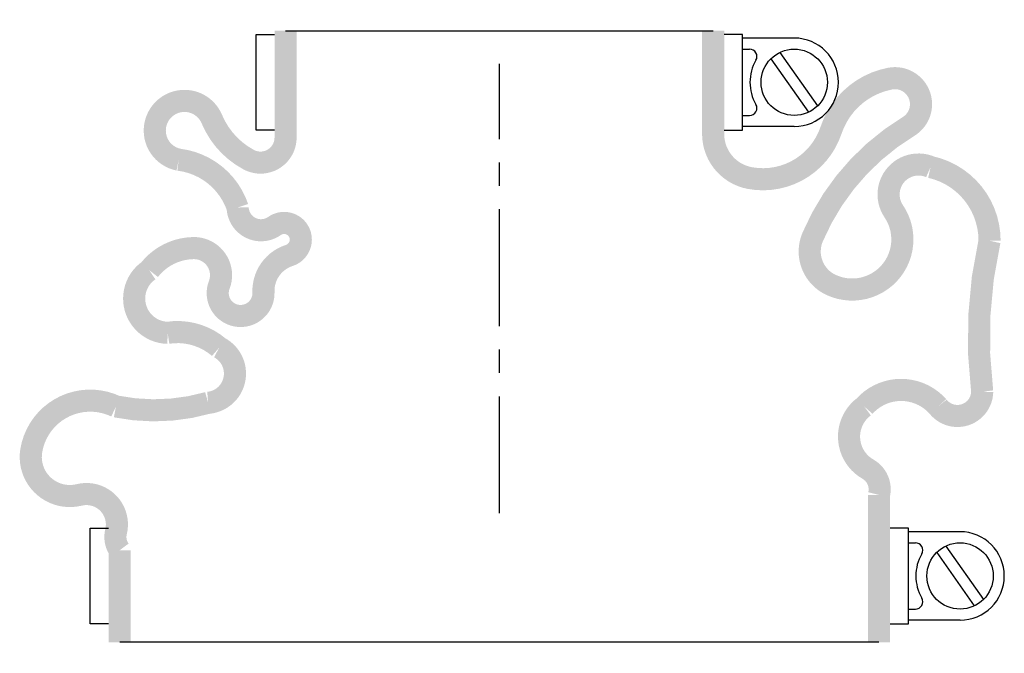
# Model space of a CAD drawing. Header units: millimetres. Extents: x -65 to 68, y -19 to 67.
import ezdxf

# ---------------------------------------------------------------- set-up
doc = ezdxf.new("R2010")
doc.units = ezdxf.units.MM
doc.header["$LTSCALE"] = 0.5
doc.header["$MEASUREMENT"] = 0
doc.linetypes.add('CENTER', pattern=[50.8, 31.75, -6.35, 6.35, -6.35])
doc.layers.get('0').update_dxf_attribs({"linetype": 'CONTINUOUS'})
doc.layers.add('Center', color=1, linetype='CENTER')

msp = doc.modelspace()

# ---------------------------------------------------------------- linework, layer by layer
for p, q in [((-29, 65.5), (29, 65.5)), ((-33, 52), (-33, 65)), ((-33, 65), (-30.5, 65)), ((33, 65), (30.5, 65)), ((33, 52), (33, 65)), ((40, 64.5), (33, 64.5)), ((33, 63), (33.94, 63)), ((36.84, 61.7), (41.93, 54.44)), ((38.07, 62.56), (43.16, 55.3)), ((33, 54), (33.94, 54)), ((40, 52.5), (33, 52.5)), ((-30.5, 52), (-33, 52)), ((30.5, 52), (33, 52)), ((-55.5, -15), (-55.5, -2)), ((-55.5, -2), (-53, -2)), ((55.5, -2), (53, -2)), ((55.5, -15), (55.5, -2)), ((62.5, -2.5), (55.5, -2.5)), ((55.5, -4), (56.44, -4)), ((59.34, -5.3), (64.43, -12.56)), ((60.57, -4.44), (65.66, -11.7)), ((55.5, -13), (56.44, -13)), ((62.5, -14.5), (55.5, -14.5)), ((-53, -15), (-55.5, -15)), ((53, -15), (55.5, -15)), ((51.5, -17.5), (-51.5, -17.5))]:
    msp.add_line(p, q)
at = {"const_width": 3, "flags": 128}
for points in [[(-29, 65.5), (-29, 51, -0.56619), (-34, 48, -0.173214), (-39, 53.5, 1.667268), (-43.5, 48, -0.288994), (-35.5, 41.5, 0.598056), (-30.5, 39, -1.163294), (-28.5, 35, 0.335337), (-32, 30, -1.224957), (-38, 31, 0.531721), (-41.5, 36, 0.226938), (-47.5, 33, 0.730034), (-45, 24.5, -0.219784), (-38, 22.5, -0.749263), (-39.5, 15, -0.120114), (-52, 14.5, 0.500401), (-63.5, 8.5, 0.538118), (-57, 2.5, -0.564179), (-52, -2.5, 0.223265), (-51.5, -5), (-51.5, -17.5)], [(29, 65.5), (29, 51.5, 0.36205), (34, 45.5, 0.373567), (45, 52, -0.271332), (53, 59, -0.835937), (55.5, 52.5, 0.15691), (42.5, 37.5, 0.405212), (45, 31, 0.760159), (53.5, 41, -0.75249), (58.5, 47, -0.352045), (66.5, 37, 0.087), (65.5, 16.5, -0.704922), (59.5, 14.5, 0.450364), (49.5, 14.5, 0.542617), (50, 6, -0.335934), (51.5, 2.5), (51.5, -17.5)]]:
    msp.add_lwpolyline(points, format="xyb", dxfattribs=at)
for centre in [(40, 58.5), (62.5, -8.5)]:
    msp.add_circle(centre, 4.5)
for centre, radius, start, end in [((40, 58.5), 6, 270, 90), ((33.94, 62), 1, 330, 90), ((40, 58.5), 6, 150, 210), ((33.94, 55), 1, 270, 30), ((62.5, -8.5), 6, 270, 90), ((56.44, -5), 1, 330, 90), ((62.5, -8.5), 6, 150, 210), ((56.44, -12), 1, 270, 30)]:
    msp.add_arc(centre, radius, start, end)
at = {"layer": 'Center'}
msp.add_line((0, 0), (0, 61), dxfattribs=at)

doc.saveas('drawing.dxf')
